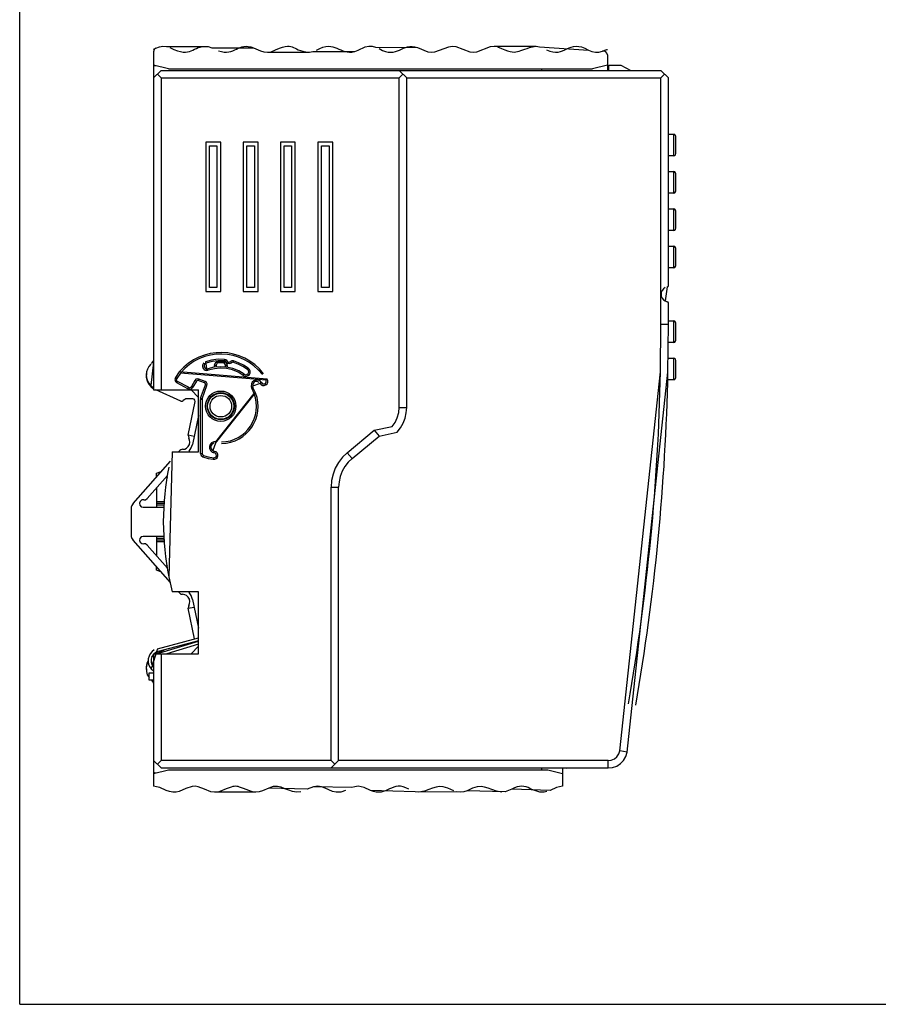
# Model space of a CAD drawing. Header units: inches. Extents: x 27 to 256, y 20 to 266.
# Tile 1 of 4: x 27 to 142, y 20 to 152. Entities that reach past the tile are written whole.
import ezdxf

# ---------------------------------------------------------------- set-up
doc = ezdxf.new("R2010")
doc.units = ezdxf.units.IN
doc.header["$MEASUREMENT"] = 0
doc.layers.add('PDF_0', color=7, linetype='Continuous')

msp = doc.modelspace()

# ---------------------------------------------------------------- linework, layer by layer
msp.add_line((26.66, 20.366), (256.396, 20.366))
msp.add_lwpolyline([(26.66, 20.366), (26.66, 266.328), (256.396, 266.328)])
at = {"layer": 'PDF_0', "lineweight": 30}
for points in [[(44.886, 148.298), (44.667, 148.111), (44.574, 147.829)], [(44.574, 148.142), (44.667, 148.204), (44.73, 148.204), (44.761, 148.236), (44.793, 148.267)], [(44.574, 147.829), (44.574, 102.582)], [(44.886, 148.298), (45.356, 148.455), (45.825, 148.549), (46.295, 148.517), (51.896, 148.517), (52.365, 148.361), (57.935, 148.33), (58.874, 147.923), (59.343, 147.798), (59.812, 147.766), (65.413, 147.766), (65.883, 147.86), (71.484, 147.86), (71.953, 148.048), (72.892, 148.455), (73.361, 148.549), (73.799, 148.549), (74.269, 148.423), (79.87, 148.392), (81.278, 147.829), (81.747, 147.766), (82.217, 147.798), (84.094, 148.486), (84.532, 148.549), (85.002, 148.517), (85.94, 148.173), (86.879, 147.798), (87.348, 147.766), (87.818, 147.798), (89.664, 148.517), (90.133, 148.549), (95.734, 148.549), (96.204, 148.455), (102.744, 148.048), (103.213, 147.86), (103.682, 147.766), (104.152, 147.766), (104.621, 147.892)], [(105.278, 147.422), (105.216, 147.641), (105.059, 147.829), (104.84, 147.892), (104.621, 147.892)], [(104.652, 147.892), (105.216, 148.142), (105.278, 148.142)], [(105.278, 147.422), (105.278, 145.326)], [(46.576, 145.545), (44.574, 146.045)], [(44.574, 145.92), (44.886, 145.983)], [(44.574, 144.324), (45.575, 145.326)], [(45.575, 145.326), (112.444, 145.326)], [(46.576, 145.545), (103.276, 145.545)], [(77.432, 145.326), (78.433, 144.324)], [(96.485, 145.545), (96.485, 145.326)], [(105.278, 146.045), (103.276, 145.545)], [(105.466, 146.045), (107.062, 146.045)], [(105.466, 145.326), (105.466, 146.045)], [(107.062, 146.045), (108.439, 145.326)], [(113.445, 144.324), (112.444, 145.326)], [(45.575, 144.324), (45.074, 144.825)], [(45.575, 144.324), (77.432, 144.324)], [(45.575, 144.324), (45.575, 102.582)], [(77.432, 144.324), (77.932, 144.825)], [(77.432, 100.235), (77.432, 144.324)], [(78.433, 144.324), (112.444, 144.324)], [(78.433, 100.235), (78.433, 144.324)], [(112.444, 144.324), (112.945, 144.825)], [(112.444, 111.375), (112.444, 144.324)], [(113.445, 116.538), (113.445, 144.324)], [(53.554, 135.719), (51.551, 135.719)], [(51.551, 135.719), (51.551, 115.756)], [(53.554, 115.756), (53.554, 135.719)], [(58.561, 135.719), (56.558, 135.719)], [(56.558, 135.719), (56.558, 115.756)], [(58.561, 115.756), (58.561, 135.719)], [(63.536, 135.719), (61.533, 135.719)], [(61.533, 135.719), (61.533, 115.756)], [(63.536, 115.756), (63.536, 135.719)], [(68.543, 135.719), (66.54, 135.719)], [(66.54, 135.719), (66.54, 115.756)], [(68.543, 115.756), (68.543, 135.719)], [(113.445, 136.783), (114.165, 136.783)], [(114.165, 133.873), (114.165, 136.783)], [(114.447, 136.47), (114.415, 136.627), (114.29, 136.721), (114.165, 136.783)], [(114.447, 134.186), (114.447, 136.47)], [(52.052, 135.219), (53.053, 135.219)], [(52.052, 116.256), (52.052, 135.219)], [(53.053, 135.219), (53.053, 116.256)], [(57.059, 135.219), (58.06, 135.219)], [(57.059, 116.256), (57.059, 135.219)], [(58.06, 135.219), (58.06, 116.256)], [(62.034, 135.219), (63.035, 135.219)], [(62.034, 116.256), (62.034, 135.219)], [(63.035, 135.219), (63.035, 116.256)], [(67.041, 135.219), (68.042, 135.219)], [(67.041, 116.256), (67.041, 135.219)], [(68.042, 135.219), (68.042, 116.256)], [(114.165, 133.873), (113.445, 133.873)], [(114.165, 133.873), (114.29, 133.936), (114.415, 134.03), (114.447, 134.186)], [(113.445, 131.777), (114.165, 131.777)], [(114.165, 128.898), (114.165, 131.777)], [(114.447, 131.495), (114.415, 131.62), (114.29, 131.745), (114.165, 131.777)], [(114.447, 129.179), (114.447, 131.495)], [(114.165, 128.898), (114.29, 128.929), (114.415, 129.054), (114.447, 129.179)], [(114.165, 128.898), (113.445, 128.898)], [(113.445, 126.801), (114.165, 126.801)], [(114.165, 123.891), (114.165, 126.801)], [(114.447, 126.488), (114.415, 126.645), (114.29, 126.739), (114.165, 126.801)], [(114.447, 124.204), (114.447, 126.488)], [(114.165, 123.891), (113.445, 123.891)], [(114.165, 123.891), (114.29, 123.954), (114.415, 124.048), (114.447, 124.204)], [(113.445, 121.795), (114.165, 121.795)], [(114.165, 118.916), (114.165, 121.795)], [(114.447, 121.513), (114.415, 121.638), (114.29, 121.763), (114.165, 121.795)], [(114.447, 119.198), (114.447, 121.513)], [(114.165, 118.916), (113.445, 118.916)], [(114.165, 118.916), (114.29, 118.947), (114.415, 119.072), (114.447, 119.198)], [(53.053, 116.256), (52.052, 116.256)], [(58.06, 116.256), (57.059, 116.256)], [(63.035, 116.256), (62.034, 116.256)], [(68.042, 116.256), (67.041, 116.256)], [(113.289, 116.35), (113.007, 114.473), (113.289, 114.379)], [(113.289, 116.35), (113.414, 116.413), (113.445, 116.538)], [(51.551, 115.756), (53.554, 115.756)], [(56.558, 115.756), (58.561, 115.756)], [(61.533, 115.756), (63.536, 115.756)], [(66.54, 115.756), (68.543, 115.756)], [(113.445, 114.191), (113.414, 114.316), (113.289, 114.379)], [(113.445, 111.375), (113.445, 114.191)], [(106.937, 54.269), (112.381, 104.991), (112.444, 111.375)], [(107.938, 54.081), (113.383, 104.96), (113.445, 111.375)], [(112.444, 111.375), (113.445, 111.375)], [(113.445, 111.813), (114.165, 111.813)], [(114.165, 108.934), (114.165, 111.813)], [(114.447, 111.531), (114.415, 111.656), (114.29, 111.782), (114.165, 111.813)], [(114.447, 109.216), (114.447, 111.531)], [(114.165, 108.934), (113.383, 108.934)], [(114.165, 108.934), (114.29, 108.965), (114.415, 109.091), (114.447, 109.216)], [(113.351, 106.838), (114.165, 106.838)], [(114.165, 103.928), (114.165, 106.838)], [(114.447, 106.525), (114.415, 106.681), (114.29, 106.775), (114.165, 106.838)], [(44.574, 106.306), (44.198, 103.145), (44.574, 102.864)], [(44.292, 106.087), (44.542, 106.431)], [(44.542, 106.431), (44.574, 106.493)], [(51.583, 106.149), (51.395, 106.024), (51.332, 105.836), (51.332, 105.649), (51.458, 105.461), (51.645, 105.367), (51.833, 105.398)], [(54.055, 106.65), (53.21, 106.681), (52.334, 106.556), (51.52, 106.337)], [(51.52, 106.337), (51.583, 106.149)], [(51.52, 106.337), (51.677, 105.179), (51.896, 105.21)], [(54.055, 106.462), (53.21, 106.462), (52.396, 106.368), (51.583, 106.149)], [(56.683, 104.679), (55.963, 105.117), (55.181, 105.43), (54.336, 105.617), (53.491, 105.68), (52.647, 105.617), (51.833, 105.398)], [(51.896, 105.21), (51.833, 105.398)], [(56.558, 104.522), (55.87, 104.929), (55.119, 105.242), (54.305, 105.43), (53.491, 105.492), (52.709, 105.398), (51.896, 105.21)], [(52.741, 105.93), (52.709, 105.836)], [(52.709, 105.617), (52.709, 105.836)], [(52.928, 105.836), (52.709, 105.836)], [(52.741, 105.93), (52.96, 106.274)], [(52.741, 105.93), (52.928, 105.836)], [(52.928, 105.836), (53.116, 106.18)], [(52.928, 105.836), (52.928, 105.617)], [(53.116, 106.368), (52.96, 106.274)], [(53.116, 106.18), (52.96, 106.274)], [(53.116, 106.368), (53.116, 106.18)], [(53.116, 106.368), (53.992, 106.368)], [(53.992, 106.18), (53.116, 106.18)], [(53.992, 106.18), (53.992, 106.368)], [(54.18, 106.274), (53.992, 106.368)], [(54.18, 106.274), (53.992, 106.18)], [(53.992, 106.18), (54.211, 105.836)], [(54.055, 106.65), (54.055, 106.462)], [(54.399, 106.462), (54.242, 106.587), (54.055, 106.65)], [(54.211, 106.368), (54.055, 106.462)], [(54.18, 106.274), (54.399, 105.93)], [(54.399, 106.462), (54.211, 106.368)], [(54.211, 106.368), (54.43, 106.149), (54.712, 106.087), (54.993, 106.212)], [(54.211, 105.836), (54.399, 105.93)], [(54.211, 105.617), (54.211, 105.836)], [(54.399, 105.836), (54.211, 105.836)], [(54.399, 106.462), (54.524, 106.306), (54.681, 106.274), (54.868, 106.368)], [(54.399, 105.836), (54.399, 105.93)], [(54.399, 105.836), (54.399, 105.617)], [(55.244, 106.462), (55.025, 106.462), (54.868, 106.368)], [(54.868, 106.368), (54.993, 106.212)], [(55.181, 106.274), (54.993, 106.212)], [(55.244, 106.462), (55.181, 106.274)], [(57.153, 105.304), (56.527, 105.711), (55.87, 106.024), (55.181, 106.274)], [(57.246, 105.492), (56.621, 105.899), (55.932, 106.212), (55.244, 106.462)], [(56.558, 104.522), (56.777, 104.428), (56.996, 104.397), (57.215, 104.491), (57.403, 104.647), (57.497, 104.866), (57.497, 105.085), (57.403, 105.304), (57.246, 105.492)], [(57.246, 105.492), (57.153, 105.304)], [(114.447, 104.24), (114.447, 106.525)], [(43.603, 104.772), (43.572, 104.272), (43.697, 103.802), (43.885, 103.396), (44.198, 103.02), (44.574, 102.738)], [(47.484, 104.24), (47.421, 103.959), (47.484, 103.708), (47.671, 103.521)], [(59.781, 103.99), (48.016, 104.991), (47.484, 104.24)], [(47.671, 104.115), (47.484, 104.24)], [(47.671, 104.115), (47.609, 103.959), (47.64, 103.802), (47.765, 103.708)], [(59.625, 103.896), (48.172, 104.835), (47.671, 104.115)], [(56.558, 104.522), (56.683, 104.679)], [(56.683, 104.679), (56.871, 104.585), (57.059, 104.616), (57.215, 104.772), (57.309, 104.96), (57.278, 105.148), (57.153, 105.304)], [(114.165, 103.928), (114.29, 103.99), (114.415, 104.084), (114.447, 104.24)], [(47.765, 103.708), (47.671, 103.521)], [(49.142, 102.738), (47.671, 103.521)], [(49.236, 102.926), (47.765, 103.708)], [(49.142, 102.738), (49.236, 102.926)], [(49.142, 102.738), (49.392, 102.676), (49.643, 102.738), (49.83, 102.926)], [(49.236, 102.926), (49.392, 102.864), (49.549, 102.926), (49.643, 103.02)], [(50.112, 103.834), (49.643, 103.02)], [(49.643, 103.02), (49.83, 102.926)], [(50.3, 103.74), (49.83, 102.926)], [(50.613, 104.021), (50.425, 104.053), (50.237, 103.99), (50.112, 103.834)], [(50.3, 103.74), (50.112, 103.834)], [(50.519, 103.834), (50.394, 103.834), (50.3, 103.74)], [(50.613, 104.021), (50.519, 103.834)], [(51.395, 103.521), (50.519, 103.834)], [(51.489, 103.708), (50.613, 104.021)], [(50.863, 101.456), (51.52, 103.27)], [(51.051, 101.393), (51.708, 103.177)], [(51.395, 103.521), (51.489, 103.708)], [(51.52, 103.27), (51.52, 103.396), (51.395, 103.521)], [(51.708, 103.177), (51.739, 103.396), (51.645, 103.583), (51.489, 103.708)], [(51.708, 103.177), (51.52, 103.27)], [(52.866, 95.448), (58.216, 102.175), (57.872, 102.895)], [(52.897, 95.635), (58.029, 102.113), (57.716, 102.801)], [(58.999, 103.552), (58.811, 103.771), (58.561, 103.896), (58.248, 103.896), (57.997, 103.802), (57.778, 103.615), (57.653, 103.364), (57.622, 103.051), (57.716, 102.801)], [(57.716, 102.801), (57.872, 102.895)], [(58.842, 103.427), (57.81, 103.083), (57.872, 102.895)], [(58.842, 103.427), (58.967, 103.27), (59.155, 103.177), (59.374, 103.177), (59.593, 103.239), (59.75, 103.364), (59.844, 103.583), (59.844, 103.771), (59.781, 103.99)], [(58.999, 103.552), (58.842, 103.427)], [(58.999, 103.552), (59.124, 103.396), (59.312, 103.364), (59.499, 103.396), (59.625, 103.552), (59.656, 103.708), (59.625, 103.896)], [(59.625, 103.896), (59.781, 103.99)], [(114.165, 103.928), (113.289, 103.928)], [(44.574, 102.582), (50.581, 102.582)], [(48.203, 101.049), (44.855, 102.582)], [(49.58, 102.582), (50.581, 101.549)], [(50.581, 94.29), (50.581, 102.582)], [(50.863, 101.456), (50.832, 101.299)], [(50.863, 101.456), (51.051, 101.393)], [(48.203, 101.049), (48.391, 101.049), (48.547, 101.143)], [(48.735, 101.299), (48.547, 101.143)], [(48.954, 101.393), (48.829, 101.393), (48.735, 101.299)], [(49.83, 101.393), (48.954, 101.393)], [(49.205, 96.512), (50.143, 101.017)], [(50.143, 101.017), (50.112, 101.205), (50.018, 101.33), (49.83, 101.393)], [(50.832, 94.071), (50.832, 101.299)], [(51.051, 101.299), (50.832, 101.299)], [(51.051, 101.393), (51.051, 101.299)], [(51.051, 101.299), (51.051, 94.071)], [(74.081, 97.169), (76.493, 97.669), (76.9, 98.233), (77.181, 98.858), (77.369, 99.547), (77.432, 100.235)], [(74.738, 96.386), (77.15, 96.918), (77.62, 97.482), (77.964, 98.107), (78.214, 98.796), (78.371, 99.515), (78.433, 100.235)], [(77.432, 100.235), (78.433, 100.235)], [(50.581, 99.14), (49.799, 95.291)], [(49.987, 96.324), (49.205, 96.512)], [(49.205, 96.512), (49.267, 96.136)], [(70.483, 94.165), (74.081, 97.169)], [(71.14, 93.414), (74.738, 96.386)], [(74.081, 97.169), (74.738, 96.386)], [(48.422, 94.634), (48.735, 94.665), (48.986, 94.791), (49.205, 95.01), (49.361, 95.26), (49.424, 95.573), (49.392, 95.854), (49.267, 96.136)], [(49.33, 94.384), (49.611, 94.822), (49.799, 95.291)], [(52.897, 95.635), (52.615, 95.635), (52.334, 95.51), (52.146, 95.291), (52.052, 95.01), (52.052, 94.728), (52.209, 94.446), (52.428, 94.259), (52.678, 94.165)], [(52.866, 95.448), (52.521, 94.446), (52.709, 94.352)], [(52.897, 95.635), (52.866, 95.448)], [(47.077, 94.29), (46.607, 77.58), (47.077, 75.547)], [(47.077, 94.29), (50.581, 94.29)], [(47.922, 94.29), (48.078, 94.446)], [(48.422, 94.634), (48.235, 94.571), (48.078, 94.446)], [(49.33, 94.384), (49.267, 94.29)], [(50.832, 94.071), (51.051, 94.071)], [(50.832, 94.071), (50.926, 93.789), (51.176, 93.601)], [(51.051, 94.071), (51.113, 93.914), (51.239, 93.789)], [(51.239, 93.789), (51.176, 93.601)], [(51.176, 93.601), (51.864, 93.414), (52.553, 93.289)], [(51.239, 93.789), (51.896, 93.601), (52.584, 93.476)], [(52.553, 93.289), (52.772, 93.289), (52.96, 93.382), (53.116, 93.539), (53.179, 93.758), (53.179, 93.946), (53.085, 94.165), (52.928, 94.29), (52.709, 94.352)], [(52.584, 93.476), (52.772, 93.508), (52.928, 93.601), (52.991, 93.758), (52.96, 93.946), (52.866, 94.102), (52.678, 94.165)], [(52.678, 94.165), (52.709, 94.352)], [(70.483, 94.165), (69.857, 93.57), (69.325, 92.882), (68.887, 92.099), (68.605, 91.286), (68.386, 90.441), (68.323, 89.565)], [(70.483, 94.165), (71.14, 93.414)], [(41.82, 87.375), (46.826, 93.038)], [(52.584, 93.476), (52.553, 93.289)], [(71.14, 93.414), (70.608, 92.913), (70.17, 92.319), (69.794, 91.693), (69.544, 91.004), (69.387, 90.285), (69.325, 89.565)], [(46.451, 91.129), (43.729, 88.032)], [(44.98, 91.442), (45.606, 91.661)], [(44.98, 90.942), (44.98, 91.442)], [(46.42, 90.91), (46.201, 90.817)], [(44.98, 89.44), (44.98, 86.874)], [(68.323, 52.986), (68.323, 89.565)], [(68.323, 89.565), (69.325, 89.565)], [(69.325, 52.986), (69.325, 89.565)], [(41.82, 87.375), (41.663, 87.124), (41.57, 86.874)], [(43.259, 87.844), (43.009, 87.844), (42.79, 87.656), (42.696, 87.406), (42.727, 87.156), (42.915, 86.936), (43.197, 86.874)], [(43.259, 87.844), (43.51, 87.875), (43.729, 88.032)], [(44.98, 87.625), (46.044, 87.625)], [(44.98, 87.437), (46.044, 87.437)], [(46.013, 87.156), (44.98, 87.156)], [(41.57, 86.874), (41.57, 82.962)], [(43.197, 86.874), (46.013, 86.874)], [(41.57, 82.962), (41.663, 82.712), (41.82, 82.462)], [(46.826, 76.798), (41.82, 82.462)], [(43.197, 82.962), (42.915, 82.9), (42.727, 82.712), (42.696, 82.431), (42.79, 82.18), (43.009, 82.024), (43.259, 81.992)], [(46.013, 82.962), (43.197, 82.962)], [(43.729, 81.805), (43.51, 81.961), (43.259, 81.992)], [(43.729, 81.805), (46.451, 78.707)], [(44.98, 82.962), (44.98, 80.397)], [(44.98, 82.743), (46.013, 82.743)], [(46.044, 82.462), (44.98, 82.462)], [(46.044, 82.243), (44.98, 82.243)], [(46.138, 79.082), (46.42, 78.989)], [(44.98, 78.457), (44.98, 78.895)], [(45.544, 78.238), (44.98, 78.457)], [(50.581, 75.547), (47.077, 75.547)], [(48.078, 75.39), (47.922, 75.547)], [(48.078, 75.39), (48.235, 75.265), (48.422, 75.234)], [(49.267, 73.7), (49.392, 73.982), (49.424, 74.264), (49.361, 74.576), (49.205, 74.827), (48.986, 75.046), (48.735, 75.171), (48.422, 75.234)], [(49.267, 75.547), (49.33, 75.453)], [(49.799, 74.545), (49.611, 75.046), (49.33, 75.453)], [(50.581, 67.254), (50.581, 75.547)], [(49.799, 74.545), (50.581, 70.696)], [(49.267, 73.7), (49.205, 73.356)], [(49.205, 73.356), (49.987, 73.513)], [(50.049, 69.288), (49.205, 73.356)], [(44.98, 67.254), (50.581, 68.975)], [(45.074, 67.943), (50.581, 69.413)], [(50.581, 69.007), (45.168, 67.567)], [(50.581, 68.537), (46.326, 67.254)], [(50.143, 68.819), (50.112, 68.881)], [(45.074, 67.943), (44.261, 65.252), (44.574, 64.97)], [(44.574, 67.192), (44.354, 66.91), (44.261, 66.535), (44.261, 66.159), (44.354, 65.815), (44.574, 65.502)], [(44.574, 67.254), (44.574, 49.544)], [(44.574, 67.254), (50.581, 67.254)], [(45.168, 67.567), (44.886, 67.442), (44.636, 67.254)], [(44.855, 67.254), (46.044, 67.786)], [(45.575, 67.254), (45.575, 52.986)], [(48.735, 68.506), (48.86, 68.443)], [(50.581, 68.287), (49.58, 67.254)], [(43.854, 66.378), (43.666, 65.971), (43.572, 65.533), (43.603, 65.064)], [(43.823, 66.222), (43.666, 65.815), (43.572, 65.377), (43.603, 64.908), (43.729, 64.469), (43.979, 64.094)], [(44.574, 66.973), (44.292, 66.785)], [(44.574, 67.067), (44.354, 66.848)], [(44.574, 67.129), (44.417, 67.035)], [(44.574, 66.316), (44.448, 65.971), (44.448, 65.627)], [(43.979, 63.718), (43.979, 64.72)], [(43.979, 64.72), (44.574, 64.72)], [(44.574, 63.718), (43.979, 63.718)], [(44.542, 63.406), (44.323, 63.718)], [(44.323, 63.687), (44.574, 63.531)], [(44.574, 63.343), (44.542, 63.406)], [(105.372, 52.986), (105.81, 53.048), (106.217, 53.205), (106.561, 53.486), (106.812, 53.862), (106.937, 54.269)], [(105.372, 51.984), (105.967, 52.047), (106.53, 52.235), (107.031, 52.579), (107.437, 52.986), (107.75, 53.518), (107.938, 54.081)], [(107.938, 54.081), (106.937, 54.269)], [(45.575, 51.984), (44.574, 52.986)], [(45.575, 52.986), (45.074, 52.485)], [(68.323, 52.986), (45.575, 52.986)], [(69.325, 52.986), (68.323, 51.984)], [(68.824, 52.485), (68.323, 52.986)], [(105.372, 52.986), (69.325, 52.986)], [(105.372, 51.984), (105.372, 52.986)], [(44.574, 51.233), (46.576, 51.734)], [(44.886, 51.296), (44.574, 51.39)], [(45.575, 51.984), (105.372, 51.984)], [(46.576, 51.734), (97.299, 51.734)], [(96.485, 51.984), (96.485, 51.734)], [(97.299, 51.734), (99.27, 51.233)], [(99.27, 51.984), (99.27, 49.544)], [(99.552, 51.984), (99.771, 51.953)], [(99.802, 51.984), (99.771, 51.953)], [(99.27, 49.544), (98.864, 49.481), (98.457, 49.356), (97.612, 48.98), (92.48, 49.137), (91.604, 48.793), (86.504, 48.918), (86.066, 48.793), (85.596, 48.73), (85.158, 48.793), (80.058, 48.73), (79.588, 48.793), (73.612, 48.98), (72.736, 49.356), (72.329, 49.481), (71.922, 49.544), (71.515, 49.481), (71.108, 49.356), (65.977, 49.481), (65.132, 49.137), (60, 49.293), (59.155, 48.918), (58.717, 48.793), (58.248, 48.73), (53.147, 48.761), (52.709, 48.73), (52.24, 48.793), (51.364, 49.137), (50.55, 49.481), (50.143, 49.544), (49.737, 49.512), (48.892, 49.231), (48.016, 48.855), (47.577, 48.761), (47.139, 48.73), (46.701, 48.824), (46.263, 48.98), (45.387, 49.356), (44.98, 49.481), (44.574, 49.544)]]:
    msp.add_lwpolyline(points, dxfattribs=at)
for centre, radius in [((53.557, 100.392), 2.034), ((53.572, 100.392), 1.815), ((53.556, 100.392), 1.752), ((53.568, 100.392), 1.439)]:
    msp.add_circle(centre, radius, dxfattribs=at)
for points in [[(53.272, 147.954), (55.46, 147.157), (55.904, 149.21), (57.935, 148.33)], [(60.282, 147.829), (63.811, 149.404), (62.625, 147.976), (65.413, 147.766)], [(66.352, 148.017), (68.969, 149.541), (69.368, 147.275), (71.484, 147.86)], [(74.738, 148.236), (77.252, 146.798), (77.823, 149.126), (79.87, 148.392)], [(97.143, 148.079), (99.596, 146.85), (100.085, 149.649), (102.744, 148.048)], [(46.764, 148.392), (49.815, 146.822), (49.577, 148.728), (51.896, 148.517)], [(90.603, 148.486), (93.499, 147.071), (93.1, 148.135), (95.734, 148.549)], [(104.684, 147.923), (104.786, 147.929), (105.107, 148.088), (105.216, 148.142)], [(113.007, 116.256), (112.283, 115.871), (112.283, 114.858), (113.007, 114.473)], [(59.28, 104.741), (56.48, 108.428), (50.998, 108.526), (48.016, 104.991)], [(59.124, 104.647), (56.347, 108.183), (51.053, 108.323), (48.172, 104.835)], [(44.198, 106.024), (43.383, 105.27), (43.385, 103.9), (44.198, 103.145)], [(51.301, 106.212), (50.936, 105.811), (51.129, 105.246), (51.677, 105.179)], [(108.094, 60.558), (110.633, 75.177), (112.103, 90.155), (112.381, 104.991)], [(109.096, 60.37), (111.606, 75.102), (113.099, 90.016), (113.383, 104.96)], [(58.686, 103.583), (58.232, 103.899), (57.823, 103.582), (57.81, 103.083)], [(53.648, 95.416), (57.117, 95.465), (59.469, 98.927), (58.216, 102.175)], [(53.648, 95.604), (56.976, 95.669), (59.216, 99.001), (58.029, 102.113)], [(52.647, 95.448), (52.191, 95.301), (52.083, 94.699), (52.521, 94.446)], [(46.607, 92.256), (45.632, 87.587), (45.632, 82.25), (46.607, 77.58)], [(44.667, 67.786), (43.768, 67.262), (43.575, 65.978), (44.261, 65.252)], [(64.256, 48.793), (62.691, 48.387), (61.628, 50.151), (60, 49.293)], [(78.712, 49.137), (76.506, 50.478), (75.752, 47.97), (73.612, 48.98)], [(84.72, 48.918), (82.398, 50.191), (82.306, 49.095), (80.058, 48.73)], [(91.166, 48.73), (88.993, 49.077), (88.738, 50.201), (86.504, 48.918)], [(97.174, 48.824), (95.333, 48.278), (94.575, 50.39), (92.48, 49.137)], [(57.81, 48.793), (55.062, 49.781), (56.002, 49.799), (53.147, 48.761)], [(70.264, 48.98), (68.381, 48.093), (67.55, 49.886), (65.977, 49.481)]]:
    msp.add_open_spline(points, degree=3, dxfattribs=at)

doc.saveas('drawing.dxf')
